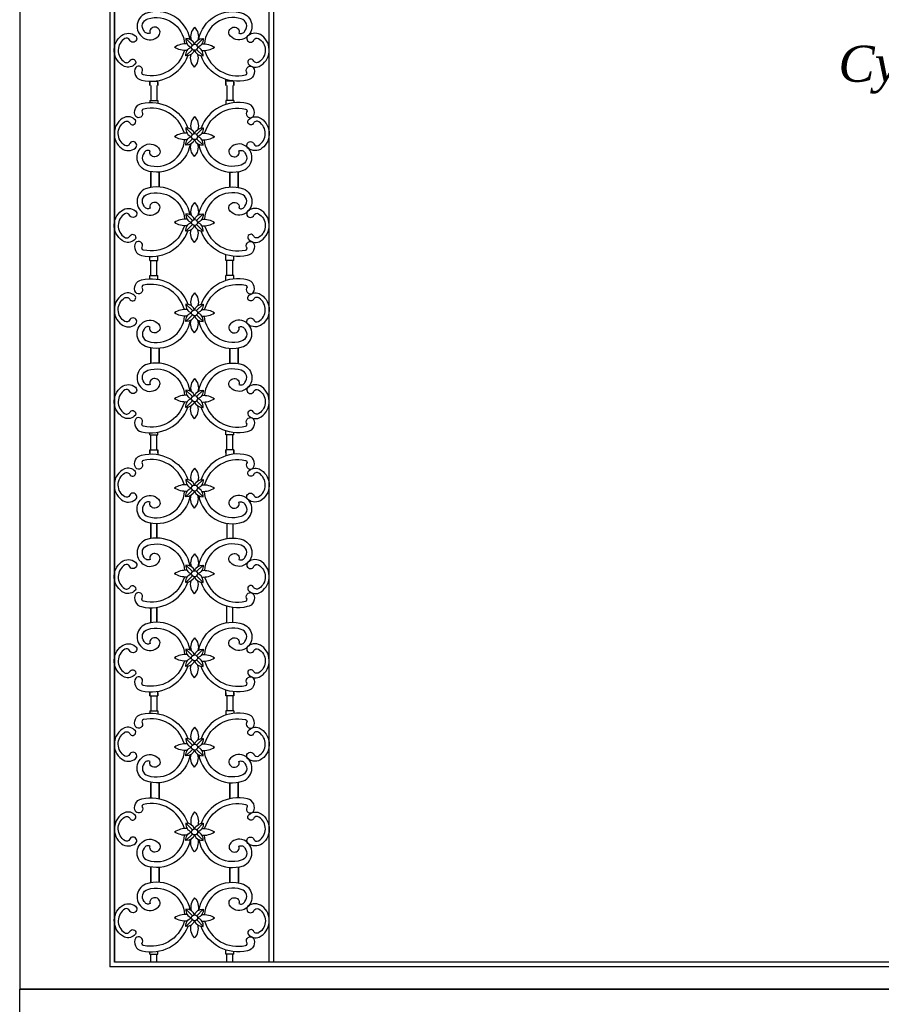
# Model space of a CAD drawing. Header units: millimetres. Extents: x 276087 to 4504546, y 101177 to 478412.
# Tile 32 of 38: x 286610 to 300938, y 279127 to 295503. Entities that reach past the tile are written whole.
import ezdxf

# ---------------------------------------------------------------- set-up
doc = ezdxf.new("R2010")
doc.units = ezdxf.units.MM
doc.header["$LTSCALE"] = 8
doc.layers.add('4', color=4, linetype='Continuous')
doc.layers.add('7', color=7, linetype='Continuous')

# ---------------------------------------------------------------- blocks, each defined once
blk = doc.blocks.new('gul')
at = {"layer": '4', "color": 0}
for p, q in [((10061677, 1760320), (10061677, 1760420)), ((10060416, 1760320), (10060416, 1760387)), ((10060416, 1760375), (10060416, 1760320)), ((10060433, 1760320), (10060433, 1760070)), ((10060532, 1760320), (10060532, 1760070)), ((10060549, 1760320), (10060549, 1760397)), ((10060549, 1760370), (10060549, 1760320)), ((10061677, 1760370), (10061677, 1760320)), ((10061694, 1760320), (10061694, 1760070)), ((10061794, 1760320), (10061794, 1760070)), ((10061810, 1760320), (10061810, 1760391)), ((10061810, 1760375), (10061810, 1760320)), ((10060415, 1760070), (10060549, 1760070)), ((10060416, 1760070), (10060416, 1760035)), ((10060549, 1760070), (10060549, 1760025)), ((10061677, 1760070), (10061677, 1760003)), ((10061811, 1760070), (10061677, 1760070)), ((10061810, 1760070), (10061810, 1760031)), ((10060416, 1757406), (10060416, 1757473)), ((10060549, 1757406), (10060549, 1757483)), ((10061677, 1757406), (10061677, 1757505)), ((10061810, 1757406), (10061810, 1757476)), ((10060416, 1757406), (10060549, 1757406)), ((10060433, 1757156), (10060433, 1757406)), ((10060532, 1757156), (10060532, 1757406)), ((10061811, 1757406), (10061677, 1757406)), ((10061694, 1757156), (10061694, 1757406)), ((10061794, 1757156), (10061794, 1757406)), ((10060415, 1757156), (10060549, 1757156)), ((10060416, 1757104), (10060416, 1757156)), ((10060549, 1757094), (10060549, 1757156)), ((10061677, 1757072), (10061677, 1757156)), ((10061811, 1757156), (10061677, 1757156)), ((10061810, 1757101), (10061810, 1757156)), ((10060416, 1754507), (10060416, 1754542)), ((10060549, 1754507), (10060549, 1754552)), ((10061677, 1754507), (10061677, 1754573)), ((10061810, 1754507), (10061810, 1754546)), ((10060415, 1754507), (10060549, 1754507)), ((10060433, 1754257), (10060433, 1754507)), ((10060532, 1754257), (10060532, 1754507)), ((10061811, 1754507), (10061677, 1754507)), ((10061694, 1754257), (10061694, 1754507)), ((10061794, 1754257), (10061794, 1754507)), ((10060415, 1754257), (10060549, 1754257)), ((10060415, 1754257), (10060549, 1754257)), ((10060416, 1754201), (10060416, 1754257)), ((10060416, 1754257), (10060416, 1754190)), ((10060549, 1754257), (10060549, 1754180)), ((10060549, 1754207), (10060549, 1754257)), ((10061677, 1754257), (10061677, 1754157)), ((10061811, 1754257), (10061677, 1754257)), ((10061677, 1754207), (10061677, 1754257)), ((10061811, 1754257), (10061677, 1754257)), ((10061810, 1754201), (10061810, 1754257)), ((10061810, 1754257), (10061810, 1754186)), ((10060415, 1750165), (10060549, 1750165)), ((10060415, 1750165), (10060549, 1750165)), ((10060416, 1750165), (10060416, 1750232)), ((10060416, 1750220), (10060416, 1750165)), ((10060433, 1750165), (10060433, 1749915)), ((10060532, 1750165), (10060532, 1749915)), ((10060549, 1750165), (10060549, 1750242)), ((10060549, 1750215), (10060549, 1750165)), ((10061677, 1750165), (10061677, 1750264)), ((10061677, 1750215), (10061677, 1750165)), ((10061811, 1750165), (10061677, 1750165)), ((10061811, 1750165), (10061677, 1750165)), ((10061694, 1750165), (10061694, 1749915)), ((10061794, 1750165), (10061794, 1749915)), ((10061810, 1750165), (10061810, 1750235)), ((10061810, 1750220), (10061810, 1750165)), ((10060415, 1749915), (10060549, 1749915)), ((10060416, 1749915), (10060416, 1749879)), ((10060549, 1749915), (10060549, 1749869)), ((10061677, 1749915), (10061677, 1749848)), ((10061811, 1749915), (10061677, 1749915)), ((10061810, 1749915), (10061810, 1749876)), ((10060416, 1745873), (10060550, 1745873)), ((10060417, 1745873), (10060417, 1745908)), ((10060434, 1745736), (10060434, 1745873)), ((10060533, 1745736), (10060533, 1745873)), ((10060550, 1745873), (10060550, 1745918)), ((10061678, 1745873), (10061678, 1745939)), ((10061812, 1745873), (10061678, 1745873)), ((10061695, 1745736), (10061695, 1745873)), ((10061795, 1745736), (10061795, 1745873)), ((10061811, 1745873), (10061811, 1745912))]:
    blk.add_line(p, q, dxfattribs=at)
for points in [[(10061086, 1761083, 0.460099), (10060344, 1761515, 0.649455), (10060336, 1761094, 0.381691), (10060578, 1761167, 0.529124), (10060498, 1761289, 0.53674), (10060419, 1761191, -0.437972), (10060321, 1761225, -0.55258), (10060381, 1761427, -0.488203), (10060992, 1761010)], [(10061229, 1761083, -0.460099), (10061971, 1761515, -0.649455), (10061980, 1761094, -0.381691), (10061737, 1761167, -0.529124), (10061818, 1761289, -0.53674), (10061896, 1761191, 0.437972), (10061995, 1761225, 0.55258), (10061935, 1761427, 0.488203), (10061323, 1761010)], [(10061158, 1761287, 0.265547), (10061101, 1761074, 0.199643)], [(10061158, 1761287, -0.265547), (10061215, 1761074, -0.199643)], [(10061158, 1761004, 0.321512), (10061014, 1761098, 0.359023), (10061107, 1760954, -2.068013)], [(10061158, 1761004, -0.321512), (10061302, 1761098, -0.359023), (10061208, 1760954, 2.068013)], [(10061035, 1761009, 0.165314), (10060825, 1760954)], [(10061035, 1760899, -0.165314), (10060825, 1760954)], [(10061158, 1760904, -0.321512), (10061014, 1760810, -0.359023), (10061107, 1760954, 2.068013)], [(10061158, 1760904, 0.321512), (10061302, 1760810, 0.359023), (10061208, 1760954, -2.068013)], [(10061281, 1761009, -0.165314), (10061491, 1760954)], [(10061281, 1760899, 0.165314), (10061491, 1760954)], [(10060986, 1760899, -0.00624), (10060984, 1760887), (10060984, 1760887, -0.397566), (10060310, 1760495, -0.596036), (10060290, 1760546, 0.841171), (10060180, 1760619, 0.519082), (10060279, 1760406, 0.378759), (10061049, 1760813)], [(10061158, 1760621, -0.265547), (10061101, 1760834, -0.199643)], [(10061158, 1760621, 0.265547), (10061215, 1760834, 0.199643)], [(10061329, 1760899, 0.00624), (10061331, 1760887), (10061331, 1760887, 0.397566), (10062006, 1760495, 0.596036), (10062025, 1760546, -0.841171), (10062135, 1760619, -0.519082), (10062036, 1760406, -0.378759), (10061266, 1760813)], [(10060986, 1759523, 0.00624), (10060984, 1759535), (10060984, 1759535, 0.397566), (10060310, 1759927, 0.596036), (10060290, 1759876, -0.841171), (10060180, 1759803, -0.519082), (10060279, 1760016, -0.378759), (10061049, 1759609)], [(10061329, 1759523, -0.00624), (10061331, 1759535), (10061331, 1759535, -0.397566), (10062006, 1759927, -0.596036), (10062025, 1759876, 0.841171), (10062135, 1759803, 0.519082), (10062036, 1760016, 0.378759), (10061266, 1759609)], [(10061158, 1759801, 0.265547), (10061101, 1759588, 0.199643)], [(10061158, 1759801, -0.265547), (10061215, 1759588, -0.199643)], [(10061158, 1759518, 0.321512), (10061014, 1759612, 0.359023), (10061107, 1759468, -2.068013)], [(10061158, 1759518, -0.321512), (10061302, 1759612, -0.359023), (10061208, 1759468, 2.068013)], [(10061035, 1759523, 0.165314), (10060825, 1759468)], [(10061035, 1759413, -0.165314), (10060825, 1759468)], [(10061158, 1759418, -0.321512), (10061014, 1759324, -0.359023), (10061107, 1759468, 2.068013)], [(10061158, 1759418, 0.321512), (10061302, 1759324, 0.359023), (10061208, 1759468, -2.068013)], [(10061281, 1759523, -0.165314), (10061491, 1759468)], [(10061281, 1759413, 0.165314), (10061491, 1759468)], [(10061086, 1759339, -0.460099), (10060344, 1758907, -0.649455), (10060336, 1759328, -0.381691), (10060578, 1759255, -0.529124), (10060498, 1759133, -0.53674), (10060419, 1759231, 0.437972), (10060321, 1759197, 0.55258), (10060381, 1758995, 0.488203), (10060992, 1759412)], [(10061158, 1759135, -0.265547), (10061101, 1759348, -0.199643)], [(10061158, 1759135, 0.265547), (10061215, 1759348, 0.199643)], [(10061229, 1759339, 0.460099), (10061971, 1758907, 0.649455), (10061980, 1759328, 0.381691), (10061737, 1759255, 0.529124), (10061818, 1759133, 0.53674), (10061896, 1759231, -0.437972), (10061995, 1759197, -0.55258), (10061935, 1758995, -0.488203), (10061323, 1759412)], [(10061086, 1758168, 0.460099), (10060344, 1758601, 0.649455), (10060336, 1758179, 0.381691), (10060578, 1758252, 0.529124), (10060498, 1758374, 0.53674), (10060419, 1758277, -0.437972), (10060321, 1758311, -0.55258), (10060381, 1758512, -0.488203), (10060992, 1758095)], [(10061229, 1758168, -0.460099), (10061971, 1758601, -0.649455), (10061980, 1758179, -0.381691), (10061737, 1758252, -0.529124), (10061818, 1758374, -0.53674), (10061896, 1758277, 0.437972), (10061995, 1758311, 0.55258), (10061935, 1758512, 0.488203), (10061323, 1758095)], [(10061158, 1758372, 0.265547), (10061101, 1758160, 0.199643)], [(10061158, 1758372, -0.265547), (10061215, 1758160, -0.199643)], [(10061158, 1758090, 0.321512), (10061014, 1758183, 0.359023), (10061107, 1758039, -2.068013)], [(10061158, 1758090, -0.321512), (10061302, 1758183, -0.359023), (10061208, 1758039, 2.068013)], [(10060986, 1757984, -0.00624), (10060984, 1757973), (10060984, 1757973, -0.397566), (10060310, 1757581, -0.596036), (10060290, 1757631, 0.841171), (10060180, 1757704, 0.519082), (10060279, 1757491, 0.378759), (10061049, 1757898)], [(10061035, 1758095, 0.165314), (10060825, 1758039)], [(10061035, 1757984, -0.165314), (10060825, 1758039)], [(10061158, 1757989, -0.321512), (10061014, 1757895, -0.359023), (10061107, 1758039, 2.068013)], [(10061158, 1757989, 0.321512), (10061302, 1757895, 0.359023), (10061208, 1758039, -2.068013)], [(10061329, 1757984, 0.00624), (10061331, 1757973), (10061331, 1757973, 0.397566), (10062006, 1757581, 0.596036), (10062025, 1757631, -0.841171), (10062135, 1757704, -0.519082), (10062036, 1757491, -0.378759), (10061266, 1757898)], [(10061281, 1758095, -0.165314), (10061491, 1758039)], [(10061281, 1757984, 0.165314), (10061491, 1758039)], [(10061158, 1757706, -0.265547), (10061101, 1757919, -0.199643)], [(10061158, 1757706, 0.265547), (10061215, 1757919, 0.199643)], [(10060986, 1756593, 0.00624), (10060984, 1756604), (10060984, 1756604, 0.397566), (10060310, 1756996, 0.596036), (10060290, 1756946, -0.841171), (10060180, 1756873, -0.519082), (10060279, 1757086, -0.378759), (10061049, 1756679)], [(10061329, 1756593, -0.00624), (10061331, 1756604), (10061331, 1756604, -0.397566), (10062006, 1756996, -0.596036), (10062025, 1756946, 0.841171), (10062135, 1756873, 0.519082), (10062036, 1757086, 0.378759), (10061266, 1756679)], [(10061158, 1756870, 0.265547), (10061101, 1756658, 0.199643)], [(10061158, 1756870, -0.265547), (10061215, 1756658, -0.199643)], [(10061158, 1756588, 0.321512), (10061014, 1756681, 0.359023), (10061107, 1756537, -2.068013)], [(10061158, 1756588, -0.321512), (10061302, 1756681, -0.359023), (10061208, 1756537, 2.068013)], [(10061035, 1756593, 0.165314), (10060825, 1756537)], [(10061035, 1756482, -0.165314), (10060825, 1756537)], [(10061158, 1756487, -0.321512), (10061014, 1756393, -0.359023), (10061107, 1756537, 2.068013)], [(10061158, 1756487, 0.321512), (10061302, 1756393, 0.359023), (10061208, 1756537, -2.068013)], [(10061281, 1756593, -0.165314), (10061491, 1756537)], [(10061281, 1756482, 0.165314), (10061491, 1756537)], [(10061086, 1756409, -0.460099), (10060344, 1755976, -0.649455), (10060336, 1756398, -0.381691), (10060578, 1756325, -0.529124), (10060498, 1756203, -0.53674), (10060419, 1756300, 0.437972), (10060321, 1756266, 0.55258), (10060381, 1756065, 0.488203), (10060992, 1756482)], [(10061158, 1756204, -0.265547), (10061101, 1756417, -0.199643)], [(10061158, 1756204, 0.265547), (10061215, 1756417, 0.199643)], [(10061229, 1756409, 0.460099), (10061971, 1755976, 0.649455), (10061980, 1756398, 0.381691), (10061737, 1756325, 0.529124), (10061818, 1756203, 0.53674), (10061896, 1756300, -0.437972), (10061995, 1756266, -0.55258), (10061935, 1756065, -0.488203), (10061323, 1756482)], [(10061086, 1755237, 0.460099), (10060344, 1755670, 0.649455), (10060336, 1755248, 0.381691), (10060578, 1755322, 0.529124), (10060498, 1755444, 0.53674), (10060419, 1755346, -0.437972), (10060321, 1755380, -0.55258), (10060381, 1755581, -0.488203), (10060992, 1755164)], [(10061229, 1755237, -0.460099), (10061971, 1755670, -0.649455), (10061980, 1755248, -0.381691), (10061737, 1755322, -0.529124), (10061818, 1755444, -0.53674), (10061896, 1755346, 0.437972), (10061995, 1755380, 0.55258), (10061935, 1755581, 0.488203), (10061323, 1755164)], [(10061158, 1755442, 0.265547), (10061101, 1755229, 0.199643)], [(10061158, 1755442, -0.265547), (10061215, 1755229, -0.199643)], [(10061158, 1755159, 0.321512), (10061014, 1755253, 0.359023), (10061107, 1755109, -2.068013)], [(10061158, 1755159, -0.321512), (10061302, 1755253, -0.359023), (10061208, 1755109, 2.068013)], [(10060986, 1755054, -0.00624), (10060984, 1755042), (10060984, 1755042, -0.397566), (10060310, 1754650, -0.596036), (10060290, 1754701, 0.841171), (10060180, 1754774, 0.519082), (10060279, 1754560, 0.378759), (10061049, 1754967)], [(10061035, 1755164, 0.165314), (10060825, 1755109)], [(10061035, 1755054, -0.165314), (10060825, 1755109)], [(10061158, 1755059, -0.321512), (10061014, 1754965, -0.359023), (10061107, 1755109, 2.068013)], [(10061158, 1755059, 0.321512), (10061302, 1754965, 0.359023), (10061208, 1755109, -2.068013)], [(10061329, 1755054, 0.00624), (10061331, 1755042), (10061331, 1755042, 0.397566), (10062006, 1754650, 0.596036), (10062025, 1754701, -0.841171), (10062135, 1754774, -0.519082), (10062036, 1754560, -0.378759), (10061266, 1754967)], [(10061281, 1755164, -0.165314), (10061491, 1755109)], [(10061281, 1755054, 0.165314), (10061491, 1755109)], [(10061158, 1754776, -0.265547), (10061101, 1754988, -0.199643)], [(10061158, 1754776, 0.265547), (10061215, 1754988, 0.199643)], [(10060986, 1753678, 0.00624), (10060984, 1753689), (10060984, 1753689, 0.397566), (10060310, 1754081, 0.596036), (10060290, 1754031, -0.841171), (10060180, 1753958, -0.519082), (10060279, 1754171, -0.378759), (10061049, 1753764)], [(10061329, 1753678, -0.00624), (10061331, 1753689), (10061331, 1753689, -0.397566), (10062006, 1754081, -0.596036), (10062025, 1754031, 0.841171), (10062135, 1753958, 0.519082), (10062036, 1754171, 0.378759), (10061266, 1753764)], [(10061158, 1753956, 0.265547), (10061101, 1753743, 0.199643)], [(10061158, 1753956, -0.265547), (10061215, 1753743, -0.199643)], [(10061158, 1753673, 0.321512), (10061014, 1753767, 0.359023), (10061107, 1753623, -2.068013)], [(10061158, 1753673, -0.321512), (10061302, 1753767, -0.359023), (10061208, 1753623, 2.068013)], [(10061086, 1753494, -0.460099), (10060344, 1753061, -0.649455), (10060336, 1753483, -0.381691), (10060578, 1753410, -0.529124), (10060498, 1753288, -0.53674), (10060419, 1753386, 0.437972), (10060321, 1753351, 0.55258), (10060381, 1753150, 0.488203), (10060992, 1753567)], [(10061035, 1753678, 0.165314), (10060825, 1753623)], [(10061035, 1753568, -0.165314), (10060825, 1753623)], [(10061158, 1753572, -0.321512), (10061014, 1753479, -0.359023), (10061107, 1753623, 2.068013)], [(10061158, 1753572, 0.321512), (10061302, 1753479, 0.359023), (10061208, 1753623, -2.068013)], [(10061229, 1753494, 0.460099), (10061971, 1753061, 0.649455), (10061980, 1753483, 0.381691), (10061737, 1753410, 0.529124), (10061818, 1753288, 0.53674), (10061896, 1753386, -0.437972), (10061995, 1753351, -0.55258), (10061935, 1753150, -0.488203), (10061323, 1753567)], [(10061281, 1753678, -0.165314), (10061491, 1753623)], [(10061281, 1753568, 0.165314), (10061491, 1753623)], [(10061158, 1753290, -0.265547), (10061101, 1753502, -0.199643)], [(10061158, 1753290, 0.265547), (10061215, 1753502, 0.199643)], [(10061086, 1752327, 0.460099), (10060344, 1752760, 0.649455), (10060336, 1752338, 0.381691), (10060578, 1752411, 0.529124), (10060498, 1752533, 0.53674), (10060419, 1752436, -0.437972), (10060321, 1752470, -0.55258), (10060381, 1752671, -0.488203), (10060992, 1752254)], [(10061229, 1752327, -0.460099), (10061971, 1752760, -0.649455), (10061980, 1752338, -0.381691), (10061737, 1752411, -0.529124), (10061818, 1752533, -0.53674), (10061896, 1752436, 0.437972), (10061995, 1752470, 0.55258), (10061935, 1752671, 0.488203), (10061323, 1752254)], [(10061158, 1752531, 0.265547), (10061101, 1752319, 0.199643)], [(10061158, 1752531, -0.265547), (10061215, 1752319, -0.199643)], [(10061035, 1752254, 0.165314), (10060825, 1752198)], [(10061158, 1752249, 0.321512), (10061014, 1752342, 0.359023), (10061107, 1752198, -2.068013)], [(10061158, 1752249, -0.321512), (10061302, 1752342, -0.359023), (10061208, 1752198, 2.068013)], [(10061281, 1752254, -0.165314), (10061491, 1752198)], [(10060986, 1752143, -0.00624), (10060984, 1752132), (10060984, 1752132, -0.397566), (10060310, 1751740, -0.596036), (10060290, 1751790, 0.841171), (10060180, 1751863, 0.519082), (10060279, 1751650, 0.378759), (10061049, 1752057)], [(10061035, 1752143, -0.165314), (10060825, 1752198)], [(10061158, 1752148, -0.321512), (10061014, 1752054, -0.359023), (10061107, 1752198, 2.068013)], [(10061158, 1751865, -0.265547), (10061101, 1752078, -0.199643)], [(10061158, 1752148, 0.321512), (10061302, 1752054, 0.359023), (10061208, 1752198, -2.068013)], [(10061158, 1751865, 0.265547), (10061215, 1752078, 0.199643)], [(10061329, 1752143, 0.00624), (10061331, 1752132), (10061331, 1752132, 0.397566), (10062006, 1751740, 0.596036), (10062025, 1751790, -0.841171), (10062135, 1751863, -0.519082), (10062036, 1751650, -0.378759), (10061266, 1752057)], [(10061281, 1752143, 0.165314), (10061491, 1752198)], [(10061086, 1750927, 0.460099), (10060344, 1751360, 0.649455), (10060336, 1750938, 0.381691), (10060578, 1751011, 0.529124), (10060498, 1751133, 0.53674), (10060419, 1751036, -0.437972), (10060321, 1751070, -0.55258), (10060381, 1751271, -0.488203), (10060992, 1750854)], [(10061229, 1750927, -0.460099), (10061971, 1751360, -0.649455), (10061980, 1750938, -0.381691), (10061737, 1751011, -0.529124), (10061818, 1751133, -0.53674), (10061896, 1751036, 0.437972), (10061995, 1751070, 0.55258), (10061935, 1751271, 0.488203), (10061323, 1750854)], [(10061158, 1751132, 0.265547), (10061101, 1750919, 0.199643)], [(10061158, 1751132, -0.265547), (10061215, 1750919, -0.199643)], [(10061158, 1750849, 0.321512), (10061014, 1750943, 0.359023), (10061107, 1750799, -2.068013)], [(10061158, 1750849, -0.321512), (10061302, 1750943, -0.359023), (10061208, 1750799, 2.068013)], [(10061035, 1750854, 0.165314), (10060825, 1750799)], [(10061035, 1750743, -0.165314), (10060825, 1750799)], [(10061158, 1750748, -0.321512), (10061014, 1750655, -0.359023), (10061107, 1750799, 2.068013)], [(10061158, 1750748, 0.321512), (10061302, 1750655, 0.359023), (10061208, 1750799, -2.068013)], [(10061281, 1750854, -0.165314), (10061491, 1750799)], [(10061281, 1750743, 0.165314), (10061491, 1750799)], [(10060986, 1750743, -0.00624), (10060984, 1750732), (10060984, 1750732, -0.397566), (10060310, 1750340, -0.596036), (10060290, 1750390, 0.841171), (10060180, 1750463, 0.519082), (10060279, 1750250, 0.378759), (10061049, 1750657)], [(10061158, 1750466, -0.265547), (10061101, 1750678, -0.199643)], [(10061158, 1750466, 0.265547), (10061215, 1750678, 0.199643)], [(10061329, 1750743, 0.00624), (10061331, 1750732), (10061331, 1750732, 0.397566), (10062006, 1750340, 0.596036), (10062025, 1750390, -0.841171), (10062135, 1750463, -0.519082), (10062036, 1750250, -0.378759), (10061266, 1750657)], [(10060986, 1749368, 0.00624), (10060984, 1749379), (10060984, 1749379, 0.397566), (10060310, 1749771, 0.596036), (10060290, 1749721, -0.841171), (10060180, 1749648, -0.519082), (10060279, 1749861, -0.378759), (10061049, 1749454)], [(10061329, 1749368, -0.00624), (10061331, 1749379), (10061331, 1749379, -0.397566), (10062006, 1749771, -0.596036), (10062025, 1749721, 0.841171), (10062135, 1749648, 0.519082), (10062036, 1749861, 0.378759), (10061266, 1749454)], [(10061158, 1749646, 0.265547), (10061101, 1749433, 0.199643)], [(10061158, 1749646, -0.265547), (10061215, 1749433, -0.199643)], [(10061158, 1749363, 0.321512), (10061014, 1749457, 0.359023), (10061107, 1749313, -2.068013)], [(10061158, 1749363, -0.321512), (10061302, 1749457, -0.359023), (10061208, 1749313, 2.068013)], [(10061035, 1749368, 0.165314), (10060825, 1749313)], [(10061035, 1749257, -0.165314), (10060825, 1749313)], [(10061158, 1749262, -0.321512), (10061014, 1749169, -0.359023), (10061107, 1749313, 2.068013)], [(10061158, 1749262, 0.321512), (10061302, 1749169, 0.359023), (10061208, 1749313, -2.068013)], [(10061281, 1749368, -0.165314), (10061491, 1749313)], [(10061281, 1749257, 0.165314), (10061491, 1749313)], [(10061086, 1749184, -0.460099), (10060344, 1748751, -0.649455), (10060336, 1749173, -0.381691), (10060578, 1749100, -0.529124), (10060498, 1748978, -0.53674), (10060419, 1749075, 0.437972), (10060321, 1749041, 0.55258), (10060381, 1748840, 0.488203), (10060992, 1749257)], [(10061158, 1748979, -0.265547), (10061101, 1749192, -0.199643)], [(10061158, 1748979, 0.265547), (10061215, 1749192, 0.199643)], [(10061229, 1749184, 0.460099), (10061971, 1748751, 0.649455), (10061980, 1749173, 0.381691), (10061737, 1749100, 0.529124), (10061818, 1748978, 0.53674), (10061896, 1749075, -0.437972), (10061995, 1749041, -0.55258), (10061935, 1748840, -0.488203), (10061323, 1749257)], [(10060987, 1747959, 0.00624), (10060985, 1747970), (10060985, 1747970, 0.397566), (10060311, 1748362, 0.596036), (10060291, 1748312, -0.841171), (10060181, 1748239, -0.519082), (10060280, 1748452, -0.378759), (10061050, 1748045)], [(10061330, 1747959, -0.00624), (10061332, 1747970), (10061332, 1747970, -0.397566), (10062007, 1748362, -0.596036), (10062026, 1748312, 0.841171), (10062136, 1748239, 0.519082), (10062037, 1748452, 0.378759), (10061267, 1748045)], [(10061159, 1748236, 0.265547), (10061102, 1748024, 0.199643)], [(10061159, 1748236, -0.265547), (10061216, 1748024, -0.199643)], [(10061159, 1747954, 0.321512), (10061015, 1748047, 0.359023), (10061108, 1747903, -2.068013)], [(10061159, 1747954, -0.321512), (10061303, 1748047, -0.359023), (10061209, 1747903, 2.068013)], [(10061087, 1747775, -0.460099), (10060345, 1747342, -0.649455), (10060337, 1747764, -0.381691), (10060579, 1747691, -0.529124), (10060499, 1747569, -0.53674), (10060420, 1747666, 0.437972), (10060322, 1747632, 0.55258), (10060382, 1747431, 0.488203), (10060993, 1747848)], [(10061036, 1747959, 0.165314), (10060826, 1747903)], [(10061036, 1747848, -0.165314), (10060826, 1747903)], [(10061159, 1747853, -0.321512), (10061015, 1747759, -0.359023), (10061108, 1747903, 2.068013)], [(10061159, 1747853, 0.321512), (10061303, 1747759, 0.359023), (10061209, 1747903, -2.068013)], [(10061230, 1747775, 0.460099), (10061972, 1747342, 0.649455), (10061981, 1747764, 0.381691), (10061738, 1747691, 0.529124), (10061819, 1747569, 0.53674), (10061897, 1747666, -0.437972), (10061996, 1747632, -0.55258), (10061936, 1747431, -0.488203), (10061324, 1747848)], [(10061282, 1747959, -0.165314), (10061492, 1747903)], [(10061282, 1747848, 0.165314), (10061492, 1747903)], [(10061159, 1747570, -0.265547), (10061102, 1747783, -0.199643)], [(10061159, 1747570, 0.265547), (10061216, 1747783, 0.199643)], [(10061087, 1746603, 0.460099), (10060345, 1747036, 0.649455), (10060337, 1746614, 0.381691), (10060579, 1746688, 0.529124), (10060499, 1746810, 0.53674), (10060420, 1746712, -0.437972), (10060322, 1746746, -0.55258), (10060382, 1746947, -0.488203), (10060993, 1746530)], [(10061230, 1746603, -0.460099), (10061972, 1747036, -0.649455), (10061981, 1746614, -0.381691), (10061738, 1746688, -0.529124), (10061819, 1746810, -0.53674), (10061897, 1746712, 0.437972), (10061996, 1746746, 0.55258), (10061936, 1746947, 0.488203), (10061324, 1746530)], [(10061159, 1746808, 0.265547), (10061102, 1746595, 0.199643)], [(10061159, 1746808, -0.265547), (10061216, 1746595, -0.199643)], [(10061036, 1746530, 0.165314), (10060826, 1746475)], [(10061159, 1746525, 0.321512), (10061015, 1746619, 0.359023), (10061108, 1746475, -2.068013)], [(10061159, 1746525, -0.321512), (10061303, 1746619, -0.359023), (10061209, 1746475, 2.068013)], [(10061282, 1746530, -0.165314), (10061492, 1746475)], [(10060987, 1746420, -0.00624), (10060985, 1746408), (10060985, 1746408, -0.397566), (10060311, 1746016, -0.596036), (10060291, 1746066, 0.841171), (10060181, 1746140, 0.519082), (10060280, 1745926, 0.378759), (10061050, 1746333)], [(10061036, 1746420, -0.165314), (10060826, 1746475)], [(10061159, 1746424, -0.321512), (10061015, 1746331, -0.359023), (10061108, 1746475, 2.068013)], [(10061159, 1746142, -0.265547), (10061102, 1746354, -0.199643)], [(10061159, 1746424, 0.321512), (10061303, 1746331, 0.359023), (10061209, 1746475, -2.068013)], [(10061159, 1746142, 0.265547), (10061216, 1746354, 0.199643)], [(10061330, 1746420, 0.00624), (10061332, 1746408), (10061332, 1746408, 0.397566), (10062007, 1746016, 0.596036), (10062026, 1746066, -0.841171), (10062136, 1746140, -0.519082), (10062037, 1745926, -0.378759), (10061267, 1746333)], [(10061282, 1746420, 0.165314), (10061492, 1746475)]]:
    blk.add_lwpolyline(points, format="xyb", dxfattribs=at)
for points in [[(10060174, 1760681, -0.330704), (10059991, 1760634, -0.554451), (10059943, 1761149, -0.342965), (10060178, 1761145, -1.241855), (10060078, 1761077, 0.417646), (10060002, 1761101, 0.554473), (10059994, 1760708, 0.490103), (10060088, 1760738, -0.921779)], [(10062050, 1760681, 0.330704), (10062233, 1760634, 0.554451), (10062280, 1761149, 0.342965), (10062046, 1761145, 1.241855), (10062146, 1761077, -0.417646), (10062222, 1761101, -0.554473), (10062229, 1760708, -0.490103), (10062136, 1760738, 0.921779)], [(10060174, 1759741, 0.330704), (10059991, 1759788, 0.554451), (10059943, 1759273, 0.342965), (10060178, 1759277, 1.241855), (10060078, 1759345, -0.417646), (10060002, 1759321, -0.554473), (10059994, 1759714, -0.490103), (10060088, 1759684, 0.921779)], [(10062050, 1759741, -0.330704), (10062233, 1759788, -0.554451), (10062280, 1759273, -0.342965), (10062046, 1759277, -1.241855), (10062146, 1759345, 0.417646), (10062222, 1759321, 0.554473), (10062229, 1759714, 0.490103), (10062136, 1759684, -0.921779)], [(10060174, 1757766, -0.330704), (10059991, 1757720, -0.554451), (10059943, 1758235, -0.342965), (10060178, 1758231, -1.241855), (10060078, 1758162, 0.417646), (10060002, 1758186, 0.554473), (10059994, 1757793, 0.490103), (10060088, 1757824, -0.921779)], [(10062050, 1757766, 0.330704), (10062233, 1757720, 0.554451), (10062280, 1758235, 0.342965), (10062046, 1758231, 1.241855), (10062146, 1758162, -0.417646), (10062222, 1758186, -0.554473), (10062229, 1757793, -0.490103), (10062136, 1757824, 0.921779)], [(10060174, 1756810, 0.330704), (10059991, 1756857, 0.554451), (10059943, 1756342, 0.342965), (10060178, 1756346, 1.241855), (10060078, 1756414, -0.417646), (10060002, 1756391, -0.554473), (10059994, 1756784, -0.490103), (10060088, 1756753, 0.921779)], [(10062050, 1756810, -0.330704), (10062233, 1756857, -0.554451), (10062280, 1756342, -0.342965), (10062046, 1756346, -1.241855), (10062146, 1756414, 0.417646), (10062222, 1756391, 0.554473), (10062229, 1756784, 0.490103), (10062136, 1756753, -0.921779)], [(10060174, 1754836, -0.330704), (10059991, 1754789, -0.554451), (10059943, 1755304, -0.342965), (10060178, 1755300, -1.241855), (10060078, 1755232, 0.417646), (10060002, 1755256, 0.554473), (10059994, 1754862, 0.490103), (10060088, 1754893, -0.921779)], [(10062050, 1754836, 0.330704), (10062233, 1754789, 0.554451), (10062280, 1755304, 0.342965), (10062046, 1755300, 1.241855), (10062146, 1755232, -0.417646), (10062222, 1755256, -0.554473), (10062229, 1754862, -0.490103), (10062136, 1754893, 0.921779)], [(10060174, 1753896, 0.330704), (10059991, 1753942, 0.554451), (10059943, 1753427, 0.342965), (10060178, 1753431, 1.241855), (10060078, 1753500, -0.417646), (10060002, 1753476, -0.554473), (10059994, 1753869, -0.490103), (10060088, 1753839, 0.921779)], [(10062050, 1753896, -0.330704), (10062233, 1753942, -0.554451), (10062280, 1753427, -0.342965), (10062046, 1753431, -1.241855), (10062146, 1753500, 0.417646), (10062222, 1753476, 0.554473), (10062229, 1753869, 0.490103), (10062136, 1753839, -0.921779)], [(10060174, 1751925, -0.330704), (10059991, 1751879, -0.554451), (10059943, 1752394, -0.342965), (10060178, 1752390, -1.241855), (10060078, 1752321, 0.417646), (10060002, 1752345, 0.554473), (10059994, 1751952, 0.490103), (10060088, 1751982, -0.921779)], [(10062050, 1751925, 0.330704), (10062233, 1751879, 0.554451), (10062280, 1752394, 0.342965), (10062046, 1752390, 1.241855), (10062146, 1752321, -0.417646), (10062222, 1752345, -0.554473), (10062229, 1751952, -0.490103), (10062136, 1751982, 0.921779)], [(10060174, 1750526, -0.330704), (10059991, 1750479, -0.554451), (10059943, 1750994, -0.342965), (10060178, 1750990, -1.241855), (10060078, 1750921, 0.417646), (10060002, 1750945, 0.554473), (10059994, 1750552, 0.490103), (10060088, 1750583, -0.921779)], [(10062050, 1750526, 0.330704), (10062233, 1750479, 0.554451), (10062280, 1750994, 0.342965), (10062046, 1750990, 1.241855), (10062146, 1750921, -0.417646), (10062222, 1750945, -0.554473), (10062229, 1750552, -0.490103), (10062136, 1750583, 0.921779)], [(10060174, 1749585, 0.330704), (10059991, 1749632, 0.554451), (10059943, 1749117, 0.342965), (10060178, 1749121, 1.241855), (10060078, 1749190, -0.417646), (10060002, 1749166, -0.554473), (10059994, 1749559, -0.490103), (10060088, 1749528, 0.921779)], [(10062050, 1749585, -0.330704), (10062233, 1749632, -0.554451), (10062280, 1749117, -0.342965), (10062046, 1749121, -1.241855), (10062146, 1749190, 0.417646), (10062222, 1749166, 0.554473), (10062229, 1749559, 0.490103), (10062136, 1749528, -0.921779)], [(10060175, 1748176, 0.330704), (10059992, 1748223, 0.554451), (10059944, 1747708, 0.342965), (10060179, 1747712, 1.241855), (10060079, 1747780, -0.417646), (10060003, 1747756, -0.554473), (10059995, 1748150, -0.490103), (10060089, 1748119, 0.921779)], [(10062051, 1748176, -0.330704), (10062234, 1748223, -0.554451), (10062281, 1747708, -0.342965), (10062047, 1747712, -1.241855), (10062147, 1747780, 0.417646), (10062223, 1747756, 0.554473), (10062230, 1748150, 0.490103), (10062137, 1748119, -0.921779)], [(10060175, 1746202, -0.330704), (10059992, 1746155, -0.554451), (10059944, 1746670, -0.342965), (10060179, 1746666, -1.241855), (10060079, 1746598, 0.417646), (10060003, 1746622, 0.554473), (10059995, 1746228, 0.490103), (10060089, 1746259, -0.921779)], [(10062051, 1746202, 0.330704), (10062234, 1746155, 0.554451), (10062281, 1746670, 0.342965), (10062047, 1746666, 1.241855), (10062147, 1746598, -0.417646), (10062223, 1746622, -0.554473), (10062230, 1746228, -0.490103), (10062137, 1746259, 0.921779)]]:
    blk.add_lwpolyline(points, format="xyb", close=True, dxfattribs=at)
for points in [[(10060429, 1758884), (10060429, 1758623)], [(10060429, 1758626), (10060429, 1758872)], [(10060569, 1758636), (10060569, 1758877)], [(10060569, 1758872), (10060569, 1758631)], [(10061746, 1758636), (10061746, 1758877)], [(10061746, 1758872), (10061746, 1758631)], [(10061886, 1758884), (10061886, 1758623)], [(10061886, 1758626), (10061886, 1758872)], [(10060429, 1755693), (10060429, 1755954)], [(10060429, 1755951), (10060429, 1755705)], [(10060569, 1755705), (10060569, 1755946)], [(10060569, 1755941), (10060569, 1755700)], [(10061746, 1755705), (10061746, 1755946)], [(10061746, 1755941), (10061746, 1755700)], [(10061886, 1755693), (10061886, 1755954)], [(10061886, 1755951), (10061886, 1755705)], [(10060433, 1752782), (10060433, 1753039)], [(10060433, 1753036), (10060433, 1752790)], [(10060532, 1752782), (10060532, 1753039)], [(10060532, 1753036), (10060532, 1752790)], [(10061694, 1753030), (10061694, 1752784)], [(10061794, 1753030), (10061794, 1752784)], [(10060433, 1751385), (10060433, 1751631)], [(10060433, 1751631), (10060433, 1751382)], [(10060532, 1751639), (10060532, 1751391)], [(10060532, 1751391), (10060532, 1751631)], [(10061694, 1751384), (10061694, 1751659)], [(10061794, 1751391), (10061794, 1751637)], [(10060429, 1748729), (10060429, 1748470)], [(10060429, 1748470), (10060429, 1748716)], [(10060569, 1748456), (10060569, 1748721)], [(10060569, 1748716), (10060569, 1748456)], [(10061746, 1748456), (10061746, 1748721)], [(10061746, 1748716), (10061746, 1748456)], [(10061886, 1748729), (10061886, 1748470)], [(10061886, 1748470), (10061886, 1748716)], [(10060430, 1747059), (10060430, 1747320)], [(10061887, 1747059), (10061887, 1747320)], [(10060430, 1747317), (10060430, 1747071)], [(10060570, 1747071), (10060570, 1747312)], [(10060570, 1747307), (10060570, 1747066)], [(10061747, 1747071), (10061747, 1747312)], [(10061747, 1747307), (10061747, 1747066)], [(10061887, 1747317), (10061887, 1747071)]]:
    blk.add_lwpolyline(points, dxfattribs=at)
for centre in [(10061158, 1760954), (10061158, 1759468), (10061158, 1758039), (10061158, 1756537), (10061158, 1755109), (10061158, 1753623), (10061158, 1752198), (10061158, 1750799), (10061158, 1749313), (10061159, 1747903), (10061159, 1746475)]:
    blk.add_circle(centre, 50.3, dxfattribs=at)
at = {"layer": '7', "color": 0}
for p, q in [((10061014, 1761098), (10061122, 1760990)), ((10061302, 1761098), (10061193, 1760990)), ((10061014, 1760810), (10061122, 1760918)), ((10061302, 1760810), (10061193, 1760918)), ((10061014, 1759612), (10061122, 1759504)), ((10061302, 1759612), (10061193, 1759504)), ((10061014, 1759324), (10061122, 1759432)), ((10061302, 1759324), (10061193, 1759432)), ((10061014, 1758183), (10061122, 1758075)), ((10061302, 1758183), (10061193, 1758075)), ((10061014, 1757895), (10061122, 1758004)), ((10061302, 1757895), (10061193, 1758004)), ((10061014, 1756681), (10061122, 1756573)), ((10061302, 1756681), (10061193, 1756573)), ((10061014, 1756393), (10061122, 1756502)), ((10061302, 1756393), (10061193, 1756502)), ((10061014, 1755253), (10061122, 1755144)), ((10061302, 1755253), (10061193, 1755144)), ((10061014, 1754965), (10061122, 1755073)), ((10061302, 1754965), (10061193, 1755073)), ((10061014, 1753767), (10061122, 1753658)), ((10061302, 1753767), (10061193, 1753658)), ((10061014, 1753479), (10061122, 1753587)), ((10061302, 1753479), (10061193, 1753587)), ((10061014, 1752342), (10061122, 1752234)), ((10061302, 1752342), (10061193, 1752234)), ((10061014, 1752054), (10061122, 1752163)), ((10061302, 1752054), (10061193, 1752163)), ((10061014, 1750943), (10061122, 1750834)), ((10061302, 1750943), (10061193, 1750834)), ((10061014, 1750655), (10061122, 1750763)), ((10061302, 1750655), (10061193, 1750763)), ((10061014, 1749457), (10061122, 1749348)), ((10061302, 1749457), (10061193, 1749348)), ((10061014, 1749169), (10061122, 1749277)), ((10061302, 1749169), (10061193, 1749277)), ((10061015, 1748047), (10061123, 1747939)), ((10061303, 1748047), (10061194, 1747939)), ((10061015, 1747759), (10061123, 1747868)), ((10061303, 1747759), (10061194, 1747868)), ((10061015, 1746619), (10061123, 1746510)), ((10061303, 1746619), (10061194, 1746510)), ((10061015, 1746331), (10061123, 1746439)), ((10061303, 1746331), (10061194, 1746439))]:
    blk.add_line(p, q, dxfattribs=at)

msp = doc.modelspace()

# ---------------------------------------------------------------- linework, layer by layer
at = {"color": 0, "linetype": 'ByBlock', "ltscale": 20}
for p, q in [((286610.446, 309076.856), (286610.446, 279376.856)), ((288110.446, 308701.856), (288110.446, 279751.856)), ((288185.446, 308626.856), (288185.446, 279826.856)), ((328610.446, 279376.856), (286610.446, 279376.856))]:
    msp.add_line(p, q, dxfattribs=at)
at = {"color": 7, "ltscale": 0.001}
msp.add_line((288185.446, 279826.856), (288185.446, 308626.856), dxfattribs=at)
at = {"ltscale": 20}
for p, q in [((290761.031, 279826.856), (290761.031, 308626.856)), ((290836.031, 279826.856), (290836.031, 308626.856))]:
    msp.add_line(p, q, dxfattribs=at)
at = {"color": 0, "linetype": 'ByBlock', "ltscale": 20}
for points in [[(328235.446, 308701.856), (328235.446, 279751.856), (288110.446, 279751.856)], [(328160.446, 308626.856), (328160.446, 279826.856), (288185.446, 279826.856)]]:
    msp.add_lwpolyline(points, dxfattribs=at)
at = {"lineweight": -3}
msp.add_lwpolyline([(286610.446, 249676.856), (286610.446, 279376.856), (328610.446, 279376.856), (328610.446, 249676.856)], close=True, dxfattribs=at)
at = {"layer": '4', "color": 0}
for p, q in [((288774.846, 294481.325), (288908.581, 294481.325)), ((288774.846, 294481.325), (288908.581, 294481.325)), ((290170.341, 294481.325), (290036.606, 294481.325)), ((290170.341, 294481.325), (290036.606, 294481.325))]:
    msp.add_line(p, q, dxfattribs=at)

# ---------------------------------------------------------------- block references
at = {"color": 0, "linetype": 'ByBlock'}
msp.add_blockref('gul', (-9771640.546, -1465909.565), dxfattribs=at)

# ---------------------------------------------------------------- texts
at = {"layer": '7', "lineweight": 25, "insert": (293212.643, 295070.275), "char_height": 600, "width": 28772.56784, "attachment_point": 1}
msp.add_mtext('\\pi7011.30194;{\\fTimes New Roman|b0|i1|c204|p18;Сурхондарё вилояти Келажак маркази\\fTimes New Roman|b0|i1|c0|p18;\\P\\pi8144.68334;\\fTimes New Roman|b0|i1|c204|p18; биносини мукаммал таьмирлаш.}', dxfattribs=at)

doc.saveas('drawing.dxf')
